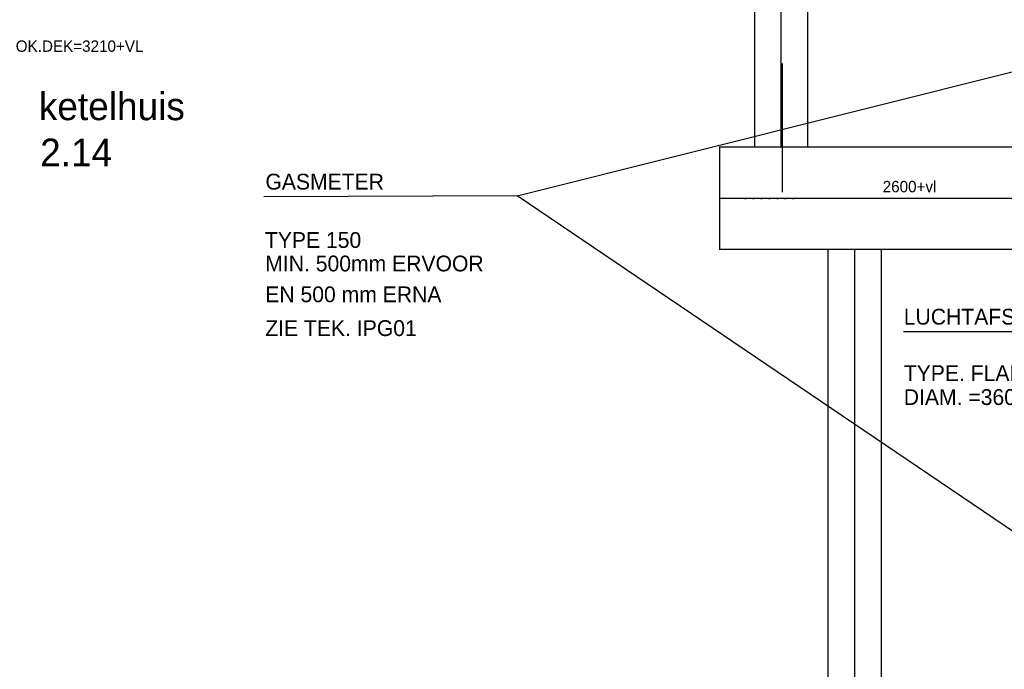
# Model space of a CAD drawing. Extents: x -940 to 22840, y -452 to 16368.
# Tile 4 of 50: x 3589 to 6705, y 8889 to 10945. Entities that reach past the tile are written whole.
import ezdxf

# ---------------------------------------------------------------- set-up
doc = ezdxf.new("R2010")
doc.units = 0
doc.header["$LTSCALE"] = 20
for name, pattern in [('2322101', [45, 40, -5]), ('2322108', [7, 5, -2]), ('CENTER2', [11.25, 7.5, -1.25, 1.25, -1.25]), ('HIDDENINV', [3.75, 0, -1.25, 2.5])]:
    doc.linetypes.add(name, pattern=pattern)
doc.layers.get('0').update_dxf_attribs({"linetype": 'CONTINUOUS'})
doc.layers.get('DEFPOINTS').update_dxf_attribs({"linetype": 'CONTINUOUS'})
for name, color, linetype in [('BOUW', 8, 'CONTINUOUS'), ('WL561---', 4, 'CONTINUOUS'), ('WL561---_AANVOER', 4, 'CONTINUOUS'), ('WL561---_HARTLIJN', 1, 'CONTINUOUS'), ('WL561---_RETOUR', 4, 'CONTINUOUS'), ('WL562---', 4, 'CONTINUOUS'), ('WM570---', 1, 'CONTINUOUS')]:
    doc.layers.add(name, color=color, linetype=linetype)
doc.styles.add('BURO-018', font='BUROFONT.shx', dxfattribs={"height": 36})
doc.styles.add('BURO-025', font='BUROFONT.shx', dxfattribs={"height": 50})

# ---------------------------------------------------------------- blocks, each defined once
blk = doc.blocks.new('TR-L-A8')
at = {"color": 0, "linetype": 'CONTINUOUS'}
for p, q in [((-0.5, 84.15), (0.5, 84.15)), ((-0.5, -84.15), (0.5, -84.15))]:
    blk.add_line(p, q, dxfattribs=at)
at = {"layer": 'WL561---_HARTLIJN', "linetype": 'CENTER2'}
blk.add_line((-0.5, 0), (0.5, 0), dxfattribs=at)
blk = doc.blocks.new('TR-L-143')
at = {"color": 0, "linetype": 'CONTINUOUS'}
for p, q in [((-0.5, 161.95), (0.5, 161.95)), ((-0.5, -161.95), (0.5, -161.95))]:
    blk.add_line(p, q, dxfattribs=at)
at = {"layer": 'WL561---_HARTLIJN', "linetype": 'CENTER2'}
blk.add_line((-0.5, 0), (0.5, 0), dxfattribs=at)

msp = doc.modelspace()

# ---------------------------------------------------------------- linework, layer by layer
at = {"color": 1, "linetype": 'BYBLOCK'}
msp.add_line((6002.7, 10399.4), (6002.7, 10805.9), dxfattribs=at)
at = {"layer": 'DEFPOINTS', "color": 0, "linetype": 'BYBLOCK'}
msp.add_point((5930.9, 10379.4), dxfattribs=at)
at = {"layer": 'WL561---', "color": 1, "linetype": 'CONTINUOUS'}
for p, q in [((5162.9, 10387.3), (7242.2, 10908)), ((5162.9, 10387.3), (4361.9, 10384.3)), ((7285, 8951.5), (5162.9, 10387.3)), ((7260.3, 9957.3), (6385.2, 9957.3))]:
    msp.add_line(p, q, dxfattribs=at)
at = {"layer": 'WL561---', "linetype": 'CONTINUOUS'}
msp.add_line((5803.3, 10541.4), (5803.3, 10218.3), dxfattribs=at)
at = {"layer": 'WL561---_HARTLIJN', "color": 1, "linetype": 'HIDDENINV'}
for p, q in [((5884.9, 10379.4), (5886.1, 10379.4)), ((5886.1, 10379.4), (6069.6, 10379.4)), ((6002.7, 10356.1), (6002.7, 10379.4))]:
    msp.add_line(p, q, dxfattribs=at)

# ---------------------------------------------------------------- block references
at = {"layer": 'WL561---_RETOUR', "linetype": '2322108', "xscale": 1466.149463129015, "rotation": 90}
msp.add_blockref('TR-L-A8', (5999.1, 11277), dxfattribs=at)
at = {"layer": 'WL562---', "linetype": '2322101'}
for name, p, xscale, rotation in [('TR-L-143', (6864.7, 10379.4), 2125.40656244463, 180), ('TR-L-A8', (6230.7, 9328), 1783.656115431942, 270)]:
    msp.add_blockref(name, p, dxfattribs=dict(at, xscale=xscale, rotation=rotation))

# ---------------------------------------------------------------- texts
at = {"layer": 'BOUW', "style": 'BURO-025'}
for s, p in [('ketelhuis', (3650.1, 10627)), ('2.14', (3654.3, 10481.1))]:
    msp.add_text(s, height=87.5, dxfattribs=at).set_placement(p)
at = {"layer": 'WL561---', "color": 1, "style": 'BURO-018'}
msp.add_text('OK.DEK=3210+VL', height=36, dxfattribs=at).set_placement((3576.9, 10843.2))
at = {"layer": 'WL561---', "color": 2, "style": 'BURO-025'}
for s, p in [('MIN. 500mm ERVOOR', (4366.4, 10148.5)), ('EN 500 mm ERNA', (4366.4, 10050.9)), ('ZIE TEK. IPG01', (4366.4, 9944))]:
    msp.add_text(s, height=50, dxfattribs=at).set_placement(p)
at = {"layer": 'WL561---_AANVOER', "color": 1, "style": 'BURO-018'}
msp.add_text('2600+vl', height=36, dxfattribs=at).set_placement((6319.8, 10398.8))
at = {"layer": 'WM570---', "color": 2, "style": 'BURO-025'}
for s, p in [('GASMETER', (4366.8, 10407.5)), ('TYPE 150', (4365.2, 10222.8)), ('LUCHTAFSCHEIDER', (6386.5, 9980.2)), ('TYPE. FLAMCOVENT 150F', (6386.5, 9801.8)), ('DIAM. =360mm H=805mm', (6386.5, 9725.8))]:
    msp.add_text(s, height=50, dxfattribs=at).set_placement(p)

doc.saveas('drawing.dxf')
